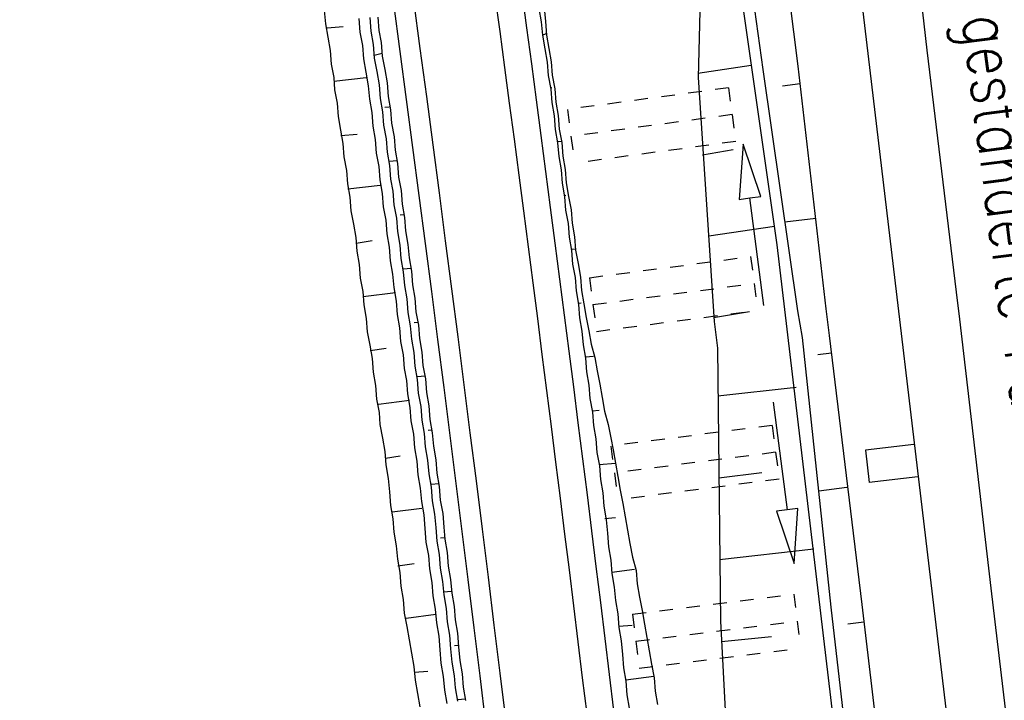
# Model space of a CAD drawing. Extents: x 447827 to 448299, y 438389 to 439851.
# Tile 106 of 116: x 447886 to 447923, y 439749 to 439774. Entities that reach past the tile are written whole.
import ezdxf

# ---------------------------------------------------------------- set-up
doc = ezdxf.new("R2010")
doc.units = 0
doc.header["$LTSCALE"] = 2
doc.header["$MEASUREMENT"] = 0
for name, pattern in [('ACAD_ISO05W100', [0.5, 0.25, -0.25]), ('AUSGEZOGEN', [0]), ('PUNKTX2', [0.5, 0.25, -0.25])]:
    doc.linetypes.add(name, pattern=pattern)
for name, color, linetype in [('DB-Gleisachse', 7, 'CONTINUOUS'), ('DB-GRABEN', 15, 'AUSGEZOGEN'), ('DB-HZV-Stützscheiben', 15, 'CONTINUOUS'), ('DB-Ingenieurbauwerke', 15, 'CONTINUOUS'), ('DB-Wegboeschungen', 15, 'CONTINUOUS'), ('DB-Wege', 15, 'CONTINUOUS'), ('FBRTOP', 250, 'AUSGEZOGEN')]:
    doc.layers.add(name, color=color, linetype=linetype)
doc.styles.add('ROMANS', font='romans.shx', dxfattribs={"width": 0.8})

msp = doc.modelspace()

# ---------------------------------------------------------------- linework, layer by layer
at = {"layer": 'DB-Gleisachse', "linetype": 'Continuous'}
for p, q in [((447919.3588762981, 439778.0040254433), (447919.9358314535, 439773.0371734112)), ((447919.9358314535, 439773.0371734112), (447921.0140196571, 439764.1019116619)), ((447921.0140196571, 439764.1019116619), (447921.1393377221, 439763.109733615)), ((447921.1393377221, 439763.109733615), (447922.2932281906, 439753.1760270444)), ((447922.2932281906, 439753.1760270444), (447925.2771581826, 439728.3542906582))]:
    msp.add_line(p, q, dxfattribs=at)
at = {"layer": 'DB-GRABEN', "linetype": 'Continuous'}
for p, q in [((447914.5471189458, 439777.3962714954), (447915.173671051, 439772.4356838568)), ((447911.6103381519, 439776.5474112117), (447911.4965564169, 439772.02168876)), ((447912.8405452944, 439776.7405337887), (447914.400973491, 439765.8494494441)), ((447913.2658791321, 439776.807303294), (447913.8776366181, 439772.3224335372)), ((447913.4557406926, 439772.4707002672), (447911.4777607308, 439772.1704994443)), ((447913.8776366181, 439772.3224335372), (447915.1542629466, 439763.4121581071)), ((447915.173671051, 439772.4356838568), (447916.2022434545, 439763.4941553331)), ((447911.4965564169, 439772.02168876), (447912.0786845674, 439763.0236940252)), ((447915.2551163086, 439771.7908590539), (447914.6102349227, 439771.709406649)), ((447911.6552672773, 439769.1690543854), (447912.7899476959, 439769.3628179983)), ((447913.1505885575, 439769.561819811), (447913.0096503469, 439767.5270874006)), ((447913.8030811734, 439767.6293982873), (447913.1505885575, 439769.561819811)), ((447913.0096503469, 439767.5270874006), (447913.4063657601, 439767.5782428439)), ((447913.4063657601, 439767.5782428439), (447913.8030811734, 439767.6293982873)), ((447913.9179201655, 439763.6110889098), (447913.4063657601, 439767.5782428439)), ((447915.8320526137, 439766.8240046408), (447914.6911193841, 439766.6798978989)), ((447914.3068160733, 439766.5305414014), (447911.8823810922, 439766.1739516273)), ((447914.400973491, 439765.8494494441), (447918.9209606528, 439727.6051363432)), ((447916.2022434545, 439763.4941553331), (447916.3275615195, 439762.5019772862)), ((447912.0598887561, 439763.1725057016), (447913.392987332, 439763.3912541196)), ((447915.1542629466, 439763.4121581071), (447915.3291683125, 439762.4263208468)), ((447912.0786845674, 439763.0236940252), (447912.2039929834, 439762.0315923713)), ((447915.3291683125, 439762.4263208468), (447916.3838450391, 439752.4800829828)), ((447916.3275615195, 439762.5019772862), (447917.5310489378, 439752.5745351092)), ((447912.2039929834, 439762.0315923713), (447912.3161639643, 439751.9663103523)), ((447916.409006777, 439761.8571524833), (447915.9129559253, 439761.7944982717)), ((447915.1082735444, 439760.5841165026), (447912.2248804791, 439760.2702956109)), ((447914.2651582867, 439760.0418961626), (447914.7767126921, 439756.0747422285)), ((447912.2535668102, 439757.2501302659), (447913.8409529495, 439757.4506267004)), ((447916.9859420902, 439756.8902979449), (447915.9442235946, 439756.7587226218)), ((447914.7767126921, 439756.0747422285), (447914.3799972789, 439756.0235867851)), ((447914.3799972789, 439756.0235867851), (447915.0324898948, 439754.0911652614)), ((447915.1734281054, 439756.1258976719), (447914.7767126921, 439756.0747422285)), ((447915.0324898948, 439754.0911652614), (447915.1734281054, 439756.1258976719)), ((447915.7609204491, 439754.6188949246), (447912.282261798, 439754.2298884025)), ((447917.5310489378, 439752.5745351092), (447920.4654008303, 439727.7465367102)), ((447916.3838450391, 439752.4800829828), (447919.3181959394, 439727.6520844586)), ((447912.3161639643, 439751.9663103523), (447913.663109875, 439726.9378130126)), ((447917.6124941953, 439751.9297103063), (447917.0172296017, 439751.8545248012)), ((447912.3605546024, 439751.2159120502), (447914.2022292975, 439751.3981566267))]:
    msp.add_line(p, q, dxfattribs=at)
at = {"layer": 'DB-HZV-Stützscheiben', "linetype": 'PUNKTX2'}
for p, q in [((447912.6146636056, 439771.6434950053), (447906.6678868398, 439770.8460956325)), ((447912.6146636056, 439771.6434950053), (447912.8804633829, 439769.6612361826)), ((447906.6678868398, 439770.8460956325), (447906.9336866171, 439768.8638368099)), ((447912.8804633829, 439769.6612361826), (447906.9336866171, 439768.8638368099)), ((447907.4808024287, 439764.6378886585), (447913.4300421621, 439765.4166994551)), ((447913.4300421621, 439765.4166994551), (447913.689645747, 439763.4336196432)), ((447907.4808024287, 439764.6378886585), (447907.7404060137, 439762.6548088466)), ((447907.7404060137, 439762.6548088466), (447913.689645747, 439763.4336196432)), ((447914.2258651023, 439759.187371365), (447908.2742204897, 439758.4271568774)), ((447914.2258651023, 439759.187371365), (447914.4792699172, 439757.2034899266)), ((447908.2742204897, 439758.4271568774), (447908.5276253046, 439756.443275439)), ((447914.4792699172, 439757.2034899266), (447908.5276253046, 439756.443275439)), ((447909.0744448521, 439752.2172425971), (447915.0284362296, 439752.9588532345)), ((447915.0284362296, 439752.9588532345), (447915.2756397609, 439750.9741895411)), ((447909.0744448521, 439752.2172425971), (447909.3216483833, 439750.2325789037)), ((447909.3216483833, 439750.2325789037), (447915.2756397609, 439750.9741895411))]:
    msp.add_line(p, q, dxfattribs=at)
at = {"layer": 'DB-HZV-Stützscheiben', "linetype": 'ACAD_ISO05W100'}
for p, q in [((447912.7475634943, 439770.6523655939), (447906.8007867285, 439769.8549662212)), ((447907.6106042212, 439763.6463487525), (447913.5598439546, 439764.4251595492)), ((447914.3525675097, 439758.1954306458), (447908.4009228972, 439757.4352161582)), ((447909.1980466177, 439751.2249107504), (447915.1520379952, 439751.9665213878))]:
    msp.add_line(p, q, dxfattribs=at)
at = {"layer": 'DB-Ingenieurbauwerke', "linetype": 'Continuous'}
for p, q in [((447916.0799371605, 439787.0256257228), (447927.8958610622, 439687.7219973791)), ((447919.4575653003, 439758.4783594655), (447917.6697355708, 439758.2693981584)), ((447917.6697355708, 439758.2693981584), (447917.8090430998, 439757.0775117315)), ((447919.5968728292, 439757.2864730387), (447917.8090430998, 439757.0775117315))]:
    msp.add_line(p, q, dxfattribs=at)
at = {"layer": 'DB-Wegboeschungen', "linetype": 'Continuous'}
for p, q in [((447897.698904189, 439774.5011653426), (447897.7381150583, 439774.0026751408)), ((447905.6177158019, 439774.5723513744), (447905.7067647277, 439774.0777813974)), ((447905.8170859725, 439774.5880336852), (447905.8562968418, 439774.0895434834)), ((447897.7381150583, 439774.0026751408), (447897.8271769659, 439773.5081824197)), ((447898.9764225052, 439774.2004094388), (447899.0156333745, 439773.701919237)), ((447899.3751997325, 439774.2317769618), (447899.4144106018, 439773.73328676)), ((447899.6742639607, 439774.2553011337), (447899.71347483, 439773.756810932)), ((447905.7067647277, 439774.0777813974), (447905.7459696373, 439773.5793669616)), ((447905.8562968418, 439774.0895434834), (447905.8955017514, 439773.5911290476)), ((447897.7997341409, 439773.8570647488), (447898.3978805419, 439773.9041145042)), ((447899.0156333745, 439773.701919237), (447899.1046952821, 439773.2074265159)), ((447899.4144106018, 439773.73328676), (447899.5034535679, 439773.2387925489)), ((447899.71347483, 439773.756810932), (447899.7986180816, 439773.3121363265)), ((447905.7459696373, 439773.5793669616), (447905.8915830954, 439773.6409471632)), ((447897.8271769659, 439773.5081824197), (447897.9162249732, 439773.0136113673)), ((447899.7986180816, 439773.3121363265), (447899.8378229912, 439772.8137218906)), ((447905.7459696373, 439773.5793669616), (447905.835037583, 439773.0847974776)), ((447905.8955017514, 439773.5911290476), (447905.9845687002, 439773.0965594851)), ((447897.9162249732, 439773.0136113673), (447897.9554358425, 439772.5151211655)), ((447899.1046952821, 439773.2074265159), (447899.1439062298, 439772.7089353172)), ((447899.5034535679, 439773.2387925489), (447899.5426645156, 439772.7403013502)), ((447899.8299856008, 439772.9133591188), (447899.5348211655, 439772.8400143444)), ((447905.835037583, 439773.0847974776), (447905.9240795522, 439772.5903031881)), ((447905.9845687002, 439773.0965594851), (447906.0736116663, 439772.6020652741)), ((447899.1439062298, 439772.7089353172), (447899.232948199, 439772.2144410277)), ((447899.5426645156, 439772.7403013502), (447899.6317264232, 439772.2458086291)), ((447899.8378229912, 439772.8137218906), (447899.9268709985, 439772.3191508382)), ((447905.9240795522, 439772.5903031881), (447905.9632904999, 439772.0918119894)), ((447906.0736116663, 439772.6020652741), (447906.112822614, 439772.1035740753)), ((447897.9554358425, 439772.5151211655), (447898.0444788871, 439772.0206259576)), ((447899.232948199, 439772.2144410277), (447899.3219972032, 439771.7198700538)), ((447899.6317264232, 439772.2458086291), (447899.7207744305, 439771.7512375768)), ((447899.9268709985, 439772.3191508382), (447900.0159388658, 439771.8245823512)), ((447898.0444788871, 439772.0206259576), (447898.0797650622, 439771.5720306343)), ((447899.2486349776, 439772.0150140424), (447898.0562408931, 439771.8710948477)), ((447900.0159388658, 439771.8245823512), (447900.0551437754, 439771.3261679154)), ((447905.9632904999, 439772.0918119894), (447906.0523394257, 439771.5972420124)), ((447906.112822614, 439772.1035740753), (447906.2018904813, 439771.6090055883)), ((447898.0797650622, 439771.5720306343), (447898.1688330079, 439771.0774611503)), ((447899.3219972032, 439771.7198700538), (447899.3612080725, 439771.221379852)), ((447899.7207744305, 439771.7512375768), (447899.7599852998, 439771.2527473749)), ((447906.0484147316, 439771.6471368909), (447906.0982707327, 439771.6510585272)), ((447906.0523394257, 439771.5972420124), (447906.0915443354, 439771.0988275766)), ((447906.2018904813, 439771.6090055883), (447906.2410953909, 439771.1105911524)), ((447898.1688330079, 439771.0774611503), (447898.2080438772, 439770.5789709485)), ((447899.3612080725, 439771.221379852), (447899.4502699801, 439770.7268871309)), ((447899.7599852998, 439771.2527473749), (447899.8490282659, 439770.7582531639)), ((447900.0551437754, 439771.3261679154), (447900.1441927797, 439770.8315969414)), ((447906.0915443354, 439771.0988275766), (447906.1806112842, 439770.6042580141)), ((447906.2410953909, 439771.1105911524), (447906.3301433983, 439770.6160201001)), ((447899.4502699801, 439770.7268871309), (447899.4894809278, 439770.2283959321)), ((447899.8490282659, 439770.7582531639), (447899.8882392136, 439770.2597619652)), ((447900.086511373, 439770.9273897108), (447899.9369603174, 439770.9156261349)), ((447900.1441927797, 439770.8315969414), (447900.1833976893, 439770.3331825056)), ((447898.2080438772, 439770.5789709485), (447898.2970859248, 439770.0844756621)), ((447906.1806112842, 439770.6042580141), (447906.2198161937, 439770.1058435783)), ((447906.3301433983, 439770.6160201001), (447906.3693483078, 439770.1176056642)), ((447898.2970859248, 439770.0844756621), (447898.3861537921, 439769.589907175)), ((447899.4894809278, 439770.2283959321), (447899.578522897, 439769.7339016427)), ((447899.8882392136, 439770.2597619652), (447899.9773001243, 439769.7652691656)), ((447900.1833976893, 439770.3331825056), (447900.2724456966, 439769.8386114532)), ((447906.2198161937, 439770.1058435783), (447906.308865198, 439769.6112726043)), ((447906.3693483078, 439770.1176056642), (447906.4584162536, 439769.6230361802)), ((447898.3127726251, 439769.8850496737), (447898.9109389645, 439769.9321009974)), ((447899.578522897, 439769.7339016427), (447899.6177338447, 439769.2354104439)), ((447899.9773001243, 439769.7652691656), (447900.0165110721, 439769.2667779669)), ((447900.2724456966, 439769.8386114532), (447900.3116565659, 439769.3401212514)), ((447906.3049464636, 439769.6610917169), (447906.4544975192, 439769.6728552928)), ((447906.308865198, 439769.6112726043), (447906.3480760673, 439769.1127824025)), ((447906.4584162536, 439769.6230361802), (447906.4976271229, 439769.1245459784)), ((447898.3861537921, 439769.589907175), (447898.4253587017, 439769.0914927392)), ((447900.0165110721, 439769.2667779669), (447900.1055599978, 439768.7722079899)), ((447900.3116565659, 439769.3401212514), (447900.4007184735, 439768.8456285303)), ((447898.4253587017, 439769.0914927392), (447898.514407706, 439768.5969217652)), ((447899.6177338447, 439769.2354104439), (447899.706801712, 439768.7408419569)), ((447900.392881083, 439768.9452657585), (447900.0937979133, 439768.9217400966)), ((447906.3480760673, 439769.1127824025), (447906.4371379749, 439768.6182896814)), ((447906.4976271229, 439769.1245459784), (447906.586670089, 439768.6300517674)), ((447898.514407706, 439768.5969217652), (447898.5536185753, 439768.0984315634)), ((447899.706801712, 439768.7408419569), (447899.7460066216, 439768.242427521)), ((447900.1055599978, 439768.7722079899), (447900.1447649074, 439768.273793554)), ((447900.4007184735, 439768.8456285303), (447900.4399294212, 439768.3471373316)), ((447906.4371379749, 439768.6182896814), (447906.4763489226, 439768.1197984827)), ((447906.586670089, 439768.6300517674), (447906.6258810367, 439768.1315605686)), ((447899.7460066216, 439768.242427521), (447899.8350556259, 439767.7478565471)), ((447900.1447649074, 439768.273793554), (447900.2299081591, 439767.8291189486)), ((447900.4399294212, 439768.3471373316), (447900.5289723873, 439767.8526431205)), ((447898.5536185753, 439768.0984315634), (447898.6426795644, 439767.603937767)), ((447899.7616934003, 439768.0430005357), (447898.5692993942, 439767.8990803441)), ((447900.2299081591, 439767.8291189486), (447900.2691191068, 439767.3306277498)), ((447900.5289723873, 439767.8526431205), (447900.568183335, 439767.3541519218)), ((447906.4763489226, 439768.1197984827), (447906.5653908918, 439767.6253041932)), ((447906.6258810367, 439768.1315605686), (447906.7149230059, 439767.6370662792)), ((447898.6426795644, 439767.603937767), (447898.6818904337, 439767.1054475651)), ((447899.8350556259, 439767.7478565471), (447899.8742605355, 439767.2494421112)), ((447906.5614722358, 439767.6751223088), (447906.6113292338, 439767.6790440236)), ((447906.5653908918, 439767.6253041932), (447906.6046018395, 439767.1268129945)), ((447906.7149230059, 439767.6370662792), (447906.8039909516, 439767.1424967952)), ((447898.6818904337, 439767.1054475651), (447898.7709333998, 439766.6109533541)), ((447899.8742605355, 439767.2494421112), (447899.9633274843, 439766.7548725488)), ((447900.2691191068, 439767.3306277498), (447900.3581670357, 439766.8360576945)), ((447900.568183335, 439767.3541519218), (447900.6572502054, 439766.8595833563)), ((447906.6046018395, 439767.1268129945), (447906.6936697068, 439766.6322445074)), ((447906.8039909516, 439767.1424967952), (447906.8432018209, 439766.6440065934)), ((447899.9633274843, 439766.7548725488), (447900.0025383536, 439766.256382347)), ((447900.3581670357, 439766.8360576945), (447900.3973719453, 439766.3376432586)), ((447900.6494068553, 439766.9592963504), (447900.4998557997, 439766.9475327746)), ((447900.6572502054, 439766.8595833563), (447900.696455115, 439766.3611689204)), ((447898.7709333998, 439766.6109533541), (447898.8600013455, 439766.1163838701)), ((447900.696455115, 439766.3611689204), (447900.7855041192, 439765.8665979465)), ((447906.6936697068, 439766.6322445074), (447906.7328746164, 439766.1338300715)), ((447906.8432018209, 439766.6440065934), (447906.9322447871, 439766.1495123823)), ((447898.8600013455, 439766.1163838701), (447898.8992122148, 439765.6178936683)), ((447898.875682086, 439765.9170336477), (447899.4699098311, 439766.0139015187)), ((447900.0025383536, 439766.256382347), (447900.0915813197, 439765.7618881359)), ((447900.3973719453, 439766.3376432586), (447900.486439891, 439765.8430737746)), ((447906.7328746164, 439766.1338300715), (447906.8219236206, 439765.6392590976)), ((447906.9322447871, 439766.1495123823), (447906.9714557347, 439765.6510211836)), ((447898.8992122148, 439765.6178936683), (447898.9882542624, 439765.1233983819)), ((447900.0915813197, 439765.7618881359), (447900.1307922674, 439765.2633969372)), ((447900.486439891, 439765.8430737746), (447900.5256448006, 439765.3446593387)), ((447900.7855041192, 439765.8665979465), (447900.8247090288, 439765.3681835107)), ((447906.8180048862, 439765.6890782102), (447906.9675370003, 439765.7008402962)), ((447906.8219236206, 439765.6392590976), (447906.8611285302, 439765.1408446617)), ((447906.9714557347, 439765.6510211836), (447907.0605166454, 439765.1565283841)), ((447900.1307922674, 439765.2633969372), (447900.219854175, 439764.7689042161)), ((447900.5256448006, 439765.3446593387), (447900.6146938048, 439764.8500883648)), ((447900.8247090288, 439765.3681835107), (447900.9137769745, 439764.8736140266)), ((447898.9882542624, 439765.1233983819), (447899.0274651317, 439764.6249081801)), ((447900.905933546, 439764.9733280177), (447900.6068503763, 439764.9498023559)), ((447906.8611285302, 439765.1408446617), (447906.9501765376, 439764.6462736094)), ((447907.0605166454, 439765.1565283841), (447907.1495656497, 439764.6619574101)), ((447899.0274651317, 439764.6249081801), (447899.1165080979, 439764.130413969)), ((447900.219854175, 439764.7689042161), (447900.2590651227, 439764.2704130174)), ((447900.6146938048, 439764.8500883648), (447900.6539046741, 439764.351598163)), ((447900.9137769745, 439764.8736140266), (447900.9529878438, 439764.3751238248)), ((447906.9501765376, 439764.6462736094), (447906.9893874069, 439764.1477834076)), ((447907.1495656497, 439764.6619574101), (447907.188776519, 439764.1634672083)), ((447900.2590651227, 439764.2704130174), (447900.3481130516, 439763.7758429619)), ((447900.6539046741, 439764.351598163), (447900.7429466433, 439763.8571038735)), ((447900.9529878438, 439764.3751238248), (447901.042029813, 439763.8806295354)), ((447907.188776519, 439764.1634672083), (447907.2778384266, 439763.6689744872)), ((447899.1165080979, 439764.130413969), (447899.1557190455, 439763.6319227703)), ((447900.3245829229, 439764.0749829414), (447899.1321948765, 439763.9309869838)), ((447900.7429466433, 439763.8571038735), (447900.782157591, 439763.3586126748)), ((447901.042029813, 439763.8806295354), (447901.0812407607, 439763.3821383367)), ((447906.9893874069, 439764.1477834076), (447907.0784493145, 439763.6532906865)), ((447899.1557190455, 439763.6319227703), (447899.2447859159, 439763.1373542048)), ((447900.3481130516, 439763.7758429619), (447900.3873179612, 439763.2774285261)), ((447907.0745306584, 439763.7031088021), (447907.174224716, 439763.7109506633)), ((447907.0784493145, 439763.6532906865), (447907.1176602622, 439763.1547994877)), ((447907.2778384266, 439763.6689744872), (447907.3668864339, 439763.1744034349)), ((447899.2447859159, 439763.1373542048), (447899.2839909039, 439762.638938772)), ((447900.3873179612, 439763.2774285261), (447900.4763669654, 439762.7828575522)), ((447900.782157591, 439763.3586126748), (447900.8712194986, 439762.8641199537)), ((447901.0812407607, 439763.3821383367), (447901.1703026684, 439762.8876456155)), ((447907.1176602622, 439763.1547994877), (447907.2067032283, 439762.6603052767)), ((447907.3668864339, 439763.1744034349), (447907.4559483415, 439762.6799107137)), ((447900.4763669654, 439762.7828575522), (447900.515571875, 439762.2844431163)), ((447900.8712194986, 439762.8641199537), (447900.9104304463, 439762.365628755)), ((447901.1624652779, 439762.9872828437), (447901.0129142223, 439762.9755192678)), ((447901.1703026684, 439762.8876456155), (447901.209513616, 439762.3891544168)), ((447899.2839909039, 439762.638938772), (447899.3730398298, 439762.144368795)), ((447900.9104304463, 439762.365628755), (447900.9994793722, 439761.871058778)), ((447901.209513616, 439762.3891544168), (447901.298561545, 439761.8945843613)), ((447907.2067032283, 439762.6603052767), (447907.245914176, 439762.161814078)), ((447907.4559483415, 439762.6799107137), (447907.5449963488, 439762.1853396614)), ((447899.3730398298, 439762.144368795), (447899.4621017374, 439761.6498760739)), ((447899.3887205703, 439761.9450185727), (447899.9829682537, 439762.041888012)), ((447900.515571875, 439762.2844431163), (447900.6046388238, 439761.7898735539)), ((447907.245914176, 439762.161814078), (447907.3349810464, 439761.6672455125)), ((447907.5449963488, 439762.1853396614), (447907.6839022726, 439761.6946913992)), ((447899.4621017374, 439761.6498760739), (447899.5013126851, 439761.1513848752)), ((447900.6046388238, 439761.7898735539), (447900.6438496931, 439761.2913833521)), ((447900.9994793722, 439761.871058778), (447901.0386842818, 439761.3726443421)), ((447901.298561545, 439761.8945843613), (447901.3377664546, 439761.3961699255)), ((447907.3310563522, 439761.717140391), (447907.6301205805, 439761.740664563)), ((447907.3349810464, 439761.6672455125), (447907.374185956, 439761.1688310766)), ((447907.6839022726, 439761.6946913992), (447907.7729442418, 439761.2001971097)), ((447900.6438496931, 439761.2913833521), (447900.7289740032, 439760.8467072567)), ((447901.0386842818, 439761.3726443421), (447901.1277512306, 439760.8780747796)), ((447901.3377664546, 439761.3961699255), (447901.4268154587, 439760.9015989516)), ((447899.5013126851, 439761.1513848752), (447899.5903606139, 439760.6568148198)), ((447901.4189721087, 439761.0013119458), (447901.1199078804, 439760.9777877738)), ((447901.4268154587, 439760.9015989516), (447901.4660203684, 439760.4031845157)), ((447907.374185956, 439761.1688310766), (447907.4632349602, 439760.6742601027)), ((447907.7729442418, 439761.2001971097), (447907.8620121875, 439760.7056276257)), ((447899.5903606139, 439760.6568148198), (447899.629565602, 439760.158399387)), ((447900.7289740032, 439760.8467072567), (447900.7681789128, 439760.3482928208)), ((447901.1277512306, 439760.8780747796), (447901.1669561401, 439760.3796603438)), ((447907.4632349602, 439760.6742601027), (447907.5024398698, 439760.1758456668)), ((447907.8620121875, 439760.7056276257), (447907.9510551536, 439760.2111334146)), ((447900.7681789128, 439760.3482928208), (447900.8572468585, 439759.8537233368)), ((447901.1669561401, 439760.3796603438), (447901.2560051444, 439759.8850893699)), ((447901.4660203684, 439760.4031845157), (447901.5550883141, 439759.9086150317)), ((447907.5024398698, 439760.1758456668), (447907.5915078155, 439759.6812761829)), ((447907.9510551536, 439760.2111334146), (447908.0401221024, 439759.7165638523)), ((447899.629565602, 439760.158399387), (447899.7186334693, 439759.6638308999)), ((447900.8376413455, 439760.1029694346), (447899.6951093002, 439759.9628951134)), ((447900.8572468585, 439759.8537233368), (447900.8964577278, 439759.355233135)), ((447901.2560051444, 439759.8850893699), (447901.2952160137, 439759.3865991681)), ((447901.5550883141, 439759.9086150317), (447901.5942991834, 439759.4101248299)), ((447899.7186334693, 439759.6638308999), (447899.7539197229, 439759.2152345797)), ((447907.5875890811, 439759.7310952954), (447907.8368152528, 439759.7506992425)), ((447907.5915078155, 439759.6812761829), (447907.6307186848, 439759.182785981)), ((447908.0401221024, 439759.7165638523), (447908.1790280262, 439759.22591559)), ((447899.7539197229, 439759.2152345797), (447899.8429686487, 439758.7206646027)), ((447900.8964577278, 439759.355233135), (447900.985499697, 439758.8607388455)), ((447901.2952160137, 439759.3865991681), (447901.3842779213, 439758.892106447)), ((447901.5942991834, 439759.4101248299), (447901.6833411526, 439758.9156305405)), ((447907.6307186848, 439759.182785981), (447907.719760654, 439758.6882916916)), ((447908.1790280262, 439759.22591559), (447908.2680699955, 439758.7314213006)), ((447899.8429686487, 439758.7206646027), (447899.9320106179, 439758.2261703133)), ((447900.985499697, 439758.8607388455), (447901.0247106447, 439758.3622476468)), ((447901.3842779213, 439758.892106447), (447901.423488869, 439758.3936152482)), ((447901.6755037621, 439759.0152677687), (447901.5259716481, 439759.0035056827)), ((447901.6833411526, 439758.9156305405), (447901.7225521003, 439758.4171393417)), ((447908.2680699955, 439758.7314213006), (447908.3532002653, 439758.2866694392)), ((447901.0247106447, 439758.3622476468), (447901.1137725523, 439757.8677549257)), ((447901.423488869, 439758.3936152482), (447901.5125308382, 439757.8991209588)), ((447901.7225521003, 439758.4171393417), (447901.8116140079, 439757.9226466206)), ((447907.719760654, 439758.6882916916), (447907.7589716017, 439758.1898004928)), ((447899.9320106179, 439758.2261703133), (447899.9712215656, 439757.7276791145)), ((447899.9516161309, 439757.9769242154), (447900.496006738, 439758.0698729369)), ((447907.7589716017, 439758.1898004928), (447907.8480335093, 439757.6953077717)), ((447908.3532002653, 439758.2866694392), (447908.4422612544, 439757.7921756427)), ((447899.9712215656, 439757.7276791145), (447900.0602834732, 439757.2331863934)), ((447901.1137725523, 439757.8677549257), (447901.1529835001, 439757.369263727)), ((447901.5125308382, 439757.8991209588), (447901.5517417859, 439757.40062976)), ((447901.8116140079, 439757.9226466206), (447901.8508249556, 439757.4241554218)), ((447907.8441148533, 439757.7451258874), (447908.4422612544, 439757.7921756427)), ((447907.8480335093, 439757.6953077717), (447907.887244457, 439757.196816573)), ((447908.4422612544, 439757.7921756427), (447908.5313101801, 439757.2976056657)), ((447901.1529835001, 439757.369263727), (447901.2420324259, 439756.8746937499)), ((447901.5517417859, 439757.40062976), (447901.6408096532, 439756.906061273)), ((447901.8508249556, 439757.4241554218), (447901.9398738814, 439756.9295854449)), ((447908.5313101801, 439757.2976056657), (447908.6203720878, 439756.8031129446)), ((447900.0602834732, 439757.2331863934), (447900.0994944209, 439756.7346951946)), ((447901.9320305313, 439757.029298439), (447901.6329663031, 439757.0057742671)), ((447901.6408096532, 439756.906061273), (447901.6800145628, 439756.4076468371)), ((447901.9398738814, 439756.9295854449), (447901.979078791, 439756.431171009)), ((447907.887244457, 439757.196816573), (447907.976292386, 439756.7022465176)), ((447900.0994944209, 439756.7346951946), (447900.1387052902, 439756.2362049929)), ((447901.2420324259, 439756.8746937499), (447901.2812373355, 439756.3762793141)), ((447907.976292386, 439756.7022465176), (447908.0154972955, 439756.2038320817)), ((447908.6203720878, 439756.8031129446), (447908.7094200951, 439756.3085418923)), ((447900.1387052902, 439756.2362049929), (447900.2277482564, 439755.7417107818)), ((447901.2812373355, 439756.3762793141), (447901.3702853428, 439755.8817082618)), ((447901.6800145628, 439756.4076468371), (447901.7690625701, 439755.9130757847)), ((447901.979078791, 439756.431171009), (447902.0681457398, 439755.9366014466)), ((447908.0154972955, 439756.2038320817), (447908.1045462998, 439755.7092611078)), ((447908.7094200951, 439756.3085418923), (447908.7984879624, 439755.8139734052)), ((447901.3008428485, 439756.1270332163), (447900.2081428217, 439755.9909558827)), ((447901.3702853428, 439755.8817082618), (447901.4094902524, 439755.3832938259)), ((447901.7690625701, 439755.9130757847), (447901.8082674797, 439755.4146613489)), ((447902.0681457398, 439755.9366014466), (447902.1073506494, 439755.4381870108)), ((447908.7984879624, 439755.8139734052), (447908.8875310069, 439755.3194781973)), ((447900.2277482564, 439755.7417107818), (447900.266959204, 439755.2432195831)), ((447908.0507895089, 439755.7551599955), (447908.449567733, 439755.7865275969)), ((447908.1045462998, 439755.7092611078), (447908.1437512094, 439755.210846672)), ((447900.266959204, 439755.2432195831), (447900.3560201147, 439754.7487267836)), ((447901.4094902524, 439755.3832938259), (447901.4487012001, 439754.8848026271)), ((447901.8082674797, 439755.4146613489), (447901.8474784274, 439754.9161701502)), ((447902.1073506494, 439755.4381870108), (447902.1426428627, 439754.9895149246)), ((447908.1437512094, 439755.210846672), (447908.1829621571, 439754.7123554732)), ((447908.8875310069, 439755.3194781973), (447908.9765789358, 439754.8249081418)), ((447900.3560201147, 439754.7487267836), (447900.3952310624, 439754.2502355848)), ((447901.4487012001, 439754.8848026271), (447901.5377690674, 439754.3902341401)), ((447901.8474784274, 439754.9161701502), (447901.9365273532, 439754.4216001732)), ((447902.1387181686, 439755.0394098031), (447901.989167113, 439755.0276462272)), ((447902.1426428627, 439754.9895149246), (447902.2316858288, 439754.4950207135)), ((447908.9765789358, 439754.8249081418), (447909.0656408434, 439754.3304154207)), ((447901.5377690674, 439754.3902341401), (447901.576973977, 439753.8918197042)), ((447901.9365273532, 439754.4216001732), (447901.9757322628, 439753.9231857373)), ((447902.2316858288, 439754.4950207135), (447902.2708967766, 439753.9965295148)), ((447908.1829621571, 439754.7123554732), (447908.2720300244, 439754.2177869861)), ((447900.3952310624, 439754.2502355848), (447900.4842799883, 439753.7556656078)), ((447900.4148364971, 439754.0009904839), (447901.0090592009, 439754.0979351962)), ((447902.2708967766, 439753.9965295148), (447902.3599586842, 439753.5020367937)), ((447908.2720300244, 439754.2177869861), (447908.311234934, 439753.7193725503)), ((447909.0656408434, 439754.3304154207), (447909.2045458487, 439753.8397660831)), ((447900.4842799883, 439753.7556656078), (447900.5234848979, 439753.2572511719)), ((447901.576973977, 439753.8918197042), (447901.6660229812, 439753.3972487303)), ((447901.9757322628, 439753.9231857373), (447902.0648002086, 439753.4286162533)), ((447908.307316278, 439753.7691906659), (447909.1507711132, 439753.8856635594)), ((447908.311234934, 439753.7193725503), (447908.4002829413, 439753.2248014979)), ((447909.2045458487, 439753.8397660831), (447909.243756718, 439753.3412758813)), ((447901.6660229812, 439753.3972487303), (447901.7052278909, 439752.8988342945)), ((447902.0648002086, 439753.4286162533), (447902.1040051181, 439752.9302018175)), ((447902.3599586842, 439753.5020367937), (447902.3991696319, 439753.0035455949)), ((447909.243756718, 439753.3412758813), (447909.3327997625, 439752.8467806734)), ((447900.5234848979, 439753.2572511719), (447900.6125528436, 439752.7626816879)), ((447901.7052278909, 439752.8988342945), (447901.7942948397, 439752.404264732)), ((447902.3952508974, 439753.0533647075), (447902.0961677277, 439753.0298390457)), ((447902.1040051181, 439752.9302018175), (447902.1930531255, 439752.4356307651)), ((447902.3991696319, 439753.0035455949), (447902.4882175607, 439752.5089755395)), ((447908.4002829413, 439753.2248014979), (447908.4394878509, 439752.7263870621)), ((447900.6125528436, 439752.7626816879), (447900.6517577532, 439752.2642672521)), ((447908.4394878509, 439752.7263870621), (447908.5285557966, 439752.2318175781)), ((447909.3327997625, 439752.8467806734), (447909.4218676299, 439752.3522121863)), ((447900.6517577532, 439752.2642672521), (447900.7408057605, 439751.7696961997)), ((447901.8099755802, 439752.2049145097), (447900.7172815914, 439752.0687604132)), ((447901.7942948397, 439752.404264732), (447901.833505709, 439751.9057745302)), ((447902.1930531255, 439752.4356307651), (447902.2322639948, 439751.9371405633)), ((447902.4882175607, 439752.5089755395), (447902.5274224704, 439752.0105611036)), ((447908.5285557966, 439752.2318175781), (447908.5677666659, 439751.7333273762)), ((447909.4218676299, 439752.3522121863), (447909.510909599, 439751.8577178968)), ((447901.833505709, 439751.9057745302), (447901.922548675, 439751.4112803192)), ((447902.2322639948, 439751.9371405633), (447902.3213259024, 439751.4426478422)), ((447902.5274224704, 439752.0105611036), (447902.6164714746, 439751.5159901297)), ((447908.5638419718, 439751.7832222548), (447909.0622943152, 439751.822430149)), ((447909.510909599, 439751.8577178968), (447909.5999775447, 439751.3631484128)), ((447900.7408057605, 439751.7696961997), (447900.8298736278, 439751.2751277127)), ((447902.6164714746, 439751.5159901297), (447902.6556763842, 439751.0175756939)), ((447908.5677666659, 439751.7333273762), (447908.656809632, 439751.2388331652)), ((447900.8298736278, 439751.2751277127), (447900.918915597, 439750.7806334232)), ((447901.922548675, 439751.4112803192), (447901.9617596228, 439750.9127891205)), ((447902.3213259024, 439751.4426478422), (447902.3605368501, 439750.9441566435)), ((447908.656809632, 439751.2388331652), (447908.6960205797, 439750.7403419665)), ((447909.5999775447, 439751.3631484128), (447909.6890254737, 439750.8685783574)), ((447900.918915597, 439750.7806334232), (447901.0079646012, 439750.2860624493)), ((447901.9617596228, 439750.9127891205), (447902.0009645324, 439750.4143746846)), ((447902.3605368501, 439750.9441566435), (447902.3997417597, 439750.4457422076)), ((447902.6517577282, 439751.0673938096), (447902.5022256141, 439751.0556317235)), ((447902.6556763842, 439751.0175756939), (447902.6948873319, 439750.5190844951)), ((447908.6960205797, 439750.7403419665), (447908.7352254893, 439750.2419275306)), ((447909.6890254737, 439750.8685783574), (447909.7780685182, 439750.3740831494)), ((447902.0009645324, 439750.4143746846), (447902.0900324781, 439749.9198052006)), ((447902.3997417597, 439750.4457422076), (447902.4887907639, 439749.9511712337)), ((447902.6948873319, 439750.5190844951), (447902.7839542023, 439750.0245159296)), ((447909.7780685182, 439750.3740831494), (447909.8671363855, 439749.8795146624)), ((447901.0079646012, 439750.2860624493), (447901.0471695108, 439749.7876480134)), ((447901.0236453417, 439750.0867122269), (447901.5221166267, 439750.125921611)), ((447902.7839542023, 439750.0245159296), (447902.8231591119, 439749.5261014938)), ((447908.7352254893, 439750.2419275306), (447908.8242924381, 439749.7473579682)), ((447901.0471695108, 439749.7876480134), (447901.1362374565, 439749.2930785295)), ((447902.0900324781, 439749.9198052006), (447902.1292433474, 439749.4213149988)), ((447902.4887907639, 439749.9511712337), (447902.5240769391, 439749.5025759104)), ((447908.8203737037, 439749.7971770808), (447909.8632116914, 439749.9294095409)), ((447908.8242924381, 439749.7473579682), (447908.8635033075, 439749.2488677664)), ((447909.8671363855, 439749.8795146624), (447909.9063412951, 439749.3811002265)), ((447901.1362374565, 439749.2930785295), (447901.2252853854, 439748.798508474)), ((447902.1292433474, 439749.4213149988), (447902.2182853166, 439748.9268207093)), ((447902.5240769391, 439749.5025759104), (447902.6131438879, 439749.008006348)), ((447902.8231591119, 439749.5261014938), (447902.9122081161, 439749.0315305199)), ((447909.9063412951, 439749.3811002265), (447909.9953893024, 439748.8865291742)), ((447902.9082893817, 439749.0813496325), (447902.6092251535, 439749.0578254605)), ((447908.8635033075, 439749.2488677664), (447908.9525462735, 439748.7543735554))]:
    msp.add_line(p, q, dxfattribs=at)
at = {"layer": 'DB-Wege', "linetype": 'Continuous'}
for major_axis, ratio, start_param, end_param in [((1984.304481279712, 269.3361057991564), 0.999999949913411, -0.06578226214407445, 0.01961789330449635), ((1983.312531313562, 269.2092410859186), 0.9999999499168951, -0.06578611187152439, 0.01961240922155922), ((1979.598764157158, 268.6889613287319), 0.9999999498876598, -0.03761814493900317, 0.01961429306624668), ((1980.341403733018, 268.7938561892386), 0.9999999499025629, -0.03762017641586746, 0.01961349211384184)]:
    msp.add_ellipse((445920.4055435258, 439507.9567992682), major_axis=major_axis, ratio=ratio, start_param=start_param, end_param=end_param, dxfattribs=at)
at = {"layer": 'FBRTOP'}
for points in [[(448034.3723273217, 439384.9262148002, -8.140183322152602e-07), (448050.0871353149, 439286.169052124, -1.628029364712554e-06), (448057.9443273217, 439236.7902148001), (448081.5153094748, 439088.6543269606, 6.47831309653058e-07), (448091.3368142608, 439026.9307968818, -7.94588868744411e-07), (448101.1583190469, 438965.207266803, -1.494842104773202e-06), (448105.086812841, 438940.5178058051, 1.794546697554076e-06), (448109.0153066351, 438915.8283448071, 6.50955592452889e-06), (448110.9798291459, 438903.4832033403, -1.653814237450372e-05)], [(448068.1967788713, 439390.3084984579, -8.237651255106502e-07), (448083.9115905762, 439291.5513000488, -1.647523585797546e-06), (448091.7687788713, 439242.1724984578), (448115.3397964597, 439094.0363879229, 6.478296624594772e-07), (448125.1612917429, 439032.3129175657, -7.945799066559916e-07), (448134.9827870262, 438970.5894472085, -1.494849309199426e-06), (448138.9112931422, 438945.8999087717, 1.794624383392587e-06), (448142.8397992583, 438921.210370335, 6.509566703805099e-06), (448144.8042770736, 438908.8655097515, -1.653710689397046e-05)]]:
    msp.add_lwpolyline(points, format="xyb", dxfattribs=at)

# ---------------------------------------------------------------- texts
at = {"layer": 'DB-Ingenieurbauwerke', "linetype": 'Continuous', "style": 'ROMANS', "oblique": 359.9999974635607, "width": 0.8}
msp.add_text('Aufgeständerte Fahrbahn', height=1.8, rotation=277.2396804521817, dxfattribs=at).set_placement((447920.8529821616, 439777.2568241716))

doc.saveas('drawing.dxf')
